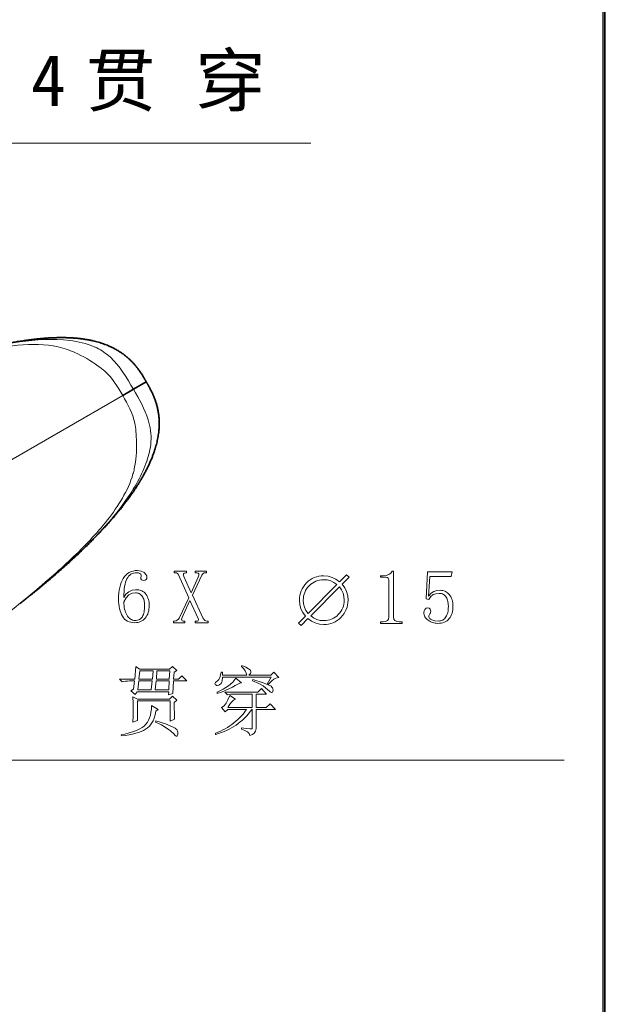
# Model space of a CAD drawing. Header units: millimetres. Extents: x 87 to 4373, y 75 to 3526.
# Tile 18 of 19: x 4031 to 4372, y 1919 to 2493. Entities that reach past the tile are written whole.
import ezdxf

# ---------------------------------------------------------------- set-up
doc = ezdxf.new("R2010")
doc.units = ezdxf.units.MM
doc.header["$MEASUREMENT"] = 0
doc.layers.get('0').update_dxf_attribs({"lineweight": 18})
doc.layers.add('图层0000', color=7, linetype='Continuous', lineweight=25)
doc.layers.add('图层1', color=7, linetype='Continuous', lineweight=35)
doc.dimstyles.new('线性样式 (GB)', dxfattribs={"dimtxt": 2, "dimasz": 2, "dimexe": 1, "dimexo": 0.5, "dimgap": 0.5, "dimtad": 1, "dimdsep": 46, "dimcen": -2.127267, "dimclrd": 7, "dimclre": 7, "dimclrt": 7, "dimadec": 0, "dimazin": 0, "dimtfac": 0.7, "dimtmove": 0, "dimatfit": 1, "dimfxl": 1, "dimfrac": 2, "dimtolj": 1, "dimtzin": 0, "dimlwd": 18, "dimlwe": 18, "dimarcsym": 0})

# ---------------------------------------------------------------- blocks, each defined once
blk = doc.blocks.new('DimBlk2598')
at = {"layer": '图层0000', "color": 7, "linetype": 'Continuous', "lineweight": 18}
for p in [(3733.64, 2375.8), (4200.51, 2421.24)]:
    blk.add_line(p, (3828.73, 2421.24), dxfattribs=at)
at = {"layer": '图层0000', "color": 7, "linetype": 'Continuous', "lineweight": -3}
blk.add_solid([(3730.18, 2383.06), (3706.58, 2362.87), (3737.11, 2368.55)], dxfattribs=at)
at = {"layer": '图层0000', "color": 5, "linetype": 'Continuous', "lineweight": 18, "insert": (4037.59, 2439.6), "char_height": 30, "attachment_point": 8, "line_spacing_factor": 1.2}
blk.add_mtext('\\T1.562500;\\W1;\\FSimSun|b0|i0;3X M14贯穿', dxfattribs=at)
blk = doc.blocks.new('DrawingBorderBlk82')
at = {"layer": '图层0000', "color": 7, "linetype": 'Continuous', "lineweight": 18}
for p, q in [((4370.63, 3075), (4370.63, 76.5)), ((4371.38, 3075.75), (4371.38, 75.75)), ((4372.13, 3076.5), (4372.13, 75))]:
    blk.add_line(p, q, dxfattribs=at)

msp = doc.modelspace()

# ---------------------------------------------------------------- linework, layer by layer
at = {"layer": '图层0000', "color": 251, "linetype": 'Continuous', "lineweight": 18}
msp.add_line((3998.224, 2220.573), (4091.002, 2274.138), dxfattribs=at)
at = {"layer": '图层0000', "color": 5, "linetype": 'Continuous', "lineweight": 18}
for p, q in [((4092.799, 2169.446), (4093.709, 2170.247)), ((4093.709, 2170.247), (4094.707, 2170.903)), ((4094.707, 2170.903), (4095.794, 2171.413)), ((4095.672, 2169.856), (4095.001, 2169.367)), ((4096.417, 2170.236), (4095.672, 2169.856)), ((4095.794, 2171.413), (4096.969, 2171.777)), ((4097.236, 2170.508), (4096.417, 2170.236)), ((4096.969, 2171.777), (4098.233, 2171.996)), ((4098.128, 2170.671), (4097.236, 2170.508)), ((4099.095, 2170.725), (4098.128, 2170.671)), ((4098.233, 2171.996), (4099.585, 2172.069)), ((4100.196, 2170.636), (4099.095, 2170.725)), ((4099.585, 2172.069), (4101.625, 2171.764)), ((4100.993, 2170.368), (4100.196, 2170.636)), ((4101.479, 2169.912), (4100.993, 2170.368)), ((4101.641, 2169.235), (4101.479, 2169.912)), ((4101.625, 2171.764), (4103.355, 2170.849)), ((4103.355, 2170.849), (4104.621, 2169.53)), ((4120.944, 2170.725), (4120.944, 2171.621)), ((4120.944, 2171.621), (4128.199, 2171.621)), ((4121.665, 2170.725), (4120.944, 2170.725)), ((4122.302, 2170.64), (4121.665, 2170.725)), ((4122.822, 2170.384), (4122.302, 2170.64)), ((4123.217, 2169.985), (4122.822, 2170.384)), ((4123.477, 2169.48), (4123.217, 2169.985)), ((4126.444, 2170.185), (4126.404, 2169.518)), ((4126.833, 2170.59), (4126.444, 2170.185)), ((4127.674, 2170.725), (4126.833, 2170.59)), ((4128.199, 2170.725), (4127.674, 2170.725)), ((4128.199, 2171.621), (4128.199, 2170.725)), ((4133.069, 2170.725), (4133.069, 2171.621)), ((4133.069, 2171.621), (4139.75, 2171.621)), ((4134.097, 2170.725), (4133.069, 2170.725)), ((4134.949, 2170.56), (4134.097, 2170.725)), ((4135.305, 2170.064), (4134.949, 2170.56)), ((4135.282, 2169.282), (4135.305, 2170.064)), ((4137.406, 2169.868), (4136.965, 2169.305)), ((4137.876, 2170.315), (4137.406, 2169.868)), ((4138.353, 2170.622), (4137.876, 2170.315)), ((4138.77, 2170.725), (4138.353, 2170.622)), ((4139.75, 2170.725), (4138.77, 2170.725)), ((4139.75, 2171.621), (4139.75, 2170.725)), ((4245.96, 2169.656), (4247.132, 2170.48)), ((4247.132, 2170.48), (4248, 2171.711)), ((4248, 2171.711), (4248.672, 2171.711)), ((4248.672, 2171.711), (4248.672, 2144.971)), ((4267.701, 2155.48), (4268.576, 2171.263)), ((4268.576, 2171.263), (4282.925, 2171.263)), ((4282.925, 2171.263), (4282.401, 2168.577)), ((4089.56, 2163.635), (4090.035, 2164.986)), ((4090.035, 2164.986), (4090.596, 2166.248)), ((4090.596, 2166.248), (4091.244, 2167.42)), ((4091.244, 2167.42), (4091.977, 2168.5)), ((4091.977, 2168.5), (4092.799, 2169.446)), ((4092.619, 2165.219), (4092.312, 2164.036)), ((4092.981, 2166.284), (4092.619, 2165.219)), ((4093.4, 2167.231), (4092.981, 2166.284)), ((4093.873, 2168.059), (4093.4, 2167.231)), ((4094.403, 2168.769), (4093.873, 2168.059)), ((4095.001, 2169.367), (4094.403, 2168.769)), ((4101.466, 2167.906), (4101.641, 2168.57)), ((4101.574, 2167.179), (4101.466, 2167.906)), ((4101.896, 2166.661), (4101.574, 2167.179)), ((4101.641, 2168.57), (4101.641, 2169.235)), ((4102.43, 2166.351), (4101.896, 2166.661)), ((4103.173, 2166.248), (4102.43, 2166.351)), ((4104.047, 2166.376), (4103.173, 2166.248)), ((4104.622, 2166.763), (4104.047, 2166.376)), ((4104.621, 2169.53), (4104.808, 2169.213)), ((4104.942, 2167.406), (4104.622, 2166.763)), ((4104.808, 2169.213), (4104.942, 2168.903)), ((4104.942, 2168.903), (4105.022, 2168.6)), ((4105.048, 2168.305), (4104.942, 2167.406)), ((4105.022, 2168.6), (4105.048, 2168.305)), ((4129.431, 2156.138), (4123.477, 2169.48)), ((4126.404, 2169.518), (4126.625, 2168.598)), ((4126.625, 2168.598), (4130.837, 2159.125)), ((4130.837, 2159.125), (4134.95, 2168.242)), ((4136.965, 2169.305), (4131.536, 2157.677)), ((4134.95, 2168.242), (4135.282, 2169.282)), ((4197.069, 2163.733), (4198.036, 2164.797)), ((4198.036, 2164.797), (4199.094, 2165.771)), ((4199.094, 2165.771), (4200.206, 2166.615)), ((4200.206, 2166.615), (4201.371, 2167.328)), ((4201.459, 2164.749), (4200.52, 2164.035)), ((4201.371, 2167.328), (4202.59, 2167.912)), ((4202.442, 2165.354), (4201.459, 2164.749)), ((4203.468, 2165.849), (4202.442, 2165.354)), ((4202.59, 2167.912), (4203.863, 2168.367)), ((4204.538, 2166.234), (4203.468, 2165.849)), ((4203.863, 2168.367), (4205.188, 2168.691)), ((4205.652, 2166.509), (4204.538, 2166.234)), ((4205.188, 2168.691), (4206.568, 2168.886)), ((4206.809, 2166.674), (4205.652, 2166.509)), ((4206.568, 2168.886), (4208.001, 2168.951)), ((4208.009, 2166.729), (4206.809, 2166.674)), ((4208.001, 2168.951), (4210.563, 2168.733)), ((4210.129, 2166.551), (4208.009, 2166.729)), ((4212.111, 2166.017), (4210.129, 2166.551)), ((4210.563, 2168.733), (4212.956, 2168.078)), ((4213.957, 2165.127), (4212.111, 2166.017)), ((4212.956, 2168.078), (4215.177, 2166.988)), ((4215.666, 2163.881), (4213.957, 2165.127)), ((4215.177, 2166.988), (4217.228, 2165.461)), ((4217.228, 2165.461), (4221.36, 2169.585)), ((4222.801, 2168.118), (4218.765, 2164.064)), ((4218.765, 2164.064), (4220.288, 2161.999)), ((4221.36, 2169.585), (4222.801, 2168.118)), ((4241.088, 2168.129), (4241.088, 2169.024)), ((4241.088, 2169.024), (4242.662, 2169.024)), ((4244.236, 2168.129), (4241.088, 2168.129)), ((4242.662, 2169.024), (4244.474, 2169.182)), ((4244.98, 2168.022), (4244.236, 2168.129)), ((4244.474, 2169.182), (4245.96, 2169.656)), ((4245.53, 2167.701), (4244.98, 2168.022)), ((4245.872, 2167.192), (4245.53, 2167.701)), ((4245.985, 2166.527), (4245.872, 2167.192)), ((4245.985, 2145.006), (4245.985, 2166.527)), ((4269.8, 2168.577), (4269.101, 2157.026)), ((4282.401, 2168.577), (4269.8, 2168.577)), ((4088.524, 2157.335), (4088.654, 2159.045)), ((4088.654, 2159.045), (4088.87, 2160.664)), ((4088.87, 2160.664), (4089.172, 2162.195)), ((4089.172, 2162.195), (4089.56, 2163.635)), ((4091.727, 2159.774), (4091.644, 2158.117)), ((4091.867, 2161.313), (4091.727, 2159.774)), ((4092.062, 2162.734), (4091.867, 2161.313)), ((4092.312, 2164.036), (4092.062, 2162.734)), ((4092.842, 2158.284), (4094.466, 2159.707)), ((4094.466, 2159.707), (4096.387, 2160.583)), ((4096.394, 2158.772), (4094.596, 2157.835)), ((4096.387, 2160.583), (4098.479, 2160.875)), ((4098.472, 2159.084), (4096.394, 2158.772)), ((4099.048, 2159.052), (4098.472, 2159.084)), ((4098.479, 2160.875), (4099.464, 2160.833)), ((4099.597, 2158.955), (4099.048, 2159.052)), ((4099.464, 2160.833), (4100.381, 2160.707)), ((4100.117, 2158.795), (4099.597, 2158.955)), ((4100.609, 2158.57), (4100.117, 2158.795)), ((4100.381, 2160.707), (4101.232, 2160.498)), ((4101.072, 2158.281), (4100.609, 2158.57)), ((4101.232, 2160.498), (4102.015, 2160.205)), ((4102.015, 2160.205), (4102.731, 2159.828)), ((4102.731, 2159.828), (4103.38, 2159.368)), ((4103.38, 2159.368), (4103.962, 2158.824)), ((4103.962, 2158.824), (4104.476, 2158.196)), ((4194.17, 2157.608), (4194.492, 2158.94)), ((4194.492, 2158.94), (4194.944, 2160.219)), ((4194.944, 2160.219), (4195.523, 2161.444)), ((4195.523, 2161.444), (4196.232, 2162.615)), ((4196.232, 2162.615), (4197.069, 2163.733)), ((4197.008, 2159.345), (4196.625, 2158.27)), ((4197.498, 2160.377), (4197.008, 2159.345)), ((4198.098, 2161.365), (4197.498, 2160.377)), ((4198.808, 2162.309), (4198.098, 2161.365)), ((4199.626, 2163.21), (4198.808, 2162.309)), ((4198.93, 2147.076), (4215.666, 2163.881)), ((4200.52, 2164.035), (4199.626, 2163.21)), ((4217.202, 2162.493), (4200.483, 2145.687)), ((4218.436, 2160.771), (4217.202, 2162.493)), ((4219.318, 2158.912), (4218.436, 2160.771)), ((4219.847, 2156.916), (4219.318, 2158.912)), ((4220.288, 2161.999), (4221.376, 2159.765)), ((4221.376, 2159.765), (4222.028, 2157.36)), ((4269.101, 2157.026), (4270.691, 2158.851)), ((4270.691, 2158.851), (4272.317, 2159.918)), ((4273.455, 2158.547), (4271.897, 2158.007)), ((4272.317, 2159.918), (4274.019, 2160.37)), ((4275.348, 2158.726), (4273.455, 2158.547)), ((4274.019, 2160.37), (4275.887, 2160.517)), ((4276.024, 2158.691), (4275.348, 2158.726)), ((4275.887, 2160.517), (4276.727, 2160.476)), ((4276.652, 2158.587), (4276.024, 2158.691)), ((4277.231, 2158.414), (4276.652, 2158.587)), ((4276.727, 2160.476), (4277.522, 2160.355)), ((4277.763, 2158.171), (4277.231, 2158.414)), ((4277.522, 2160.355), (4278.273, 2160.152)), ((4278.273, 2160.152), (4278.98, 2159.867)), ((4278.98, 2159.867), (4279.643, 2159.502)), ((4279.643, 2159.502), (4280.261, 2159.056)), ((4280.261, 2159.056), (4280.836, 2158.528)), ((4280.836, 2158.528), (4281.365, 2157.922)), ((4088.481, 2155.536), (4088.524, 2157.335)), ((4088.517, 2153.996), (4088.481, 2155.536)), ((4088.623, 2152.536), (4088.517, 2153.996)), ((4091.616, 2156.341), (4092.842, 2158.284)), ((4091.644, 2158.117), (4091.616, 2156.341)), ((4093.013, 2156.18), (4091.616, 2153.766)), ((4091.616, 2153.766), (4091.642, 2152.637)), ((4091.642, 2152.637), (4091.722, 2151.558)), ((4094.596, 2157.835), (4093.013, 2156.18)), ((4101.508, 2157.928), (4101.072, 2158.281)), ((4101.915, 2157.511), (4101.508, 2157.928)), ((4102.289, 2157.035), (4101.915, 2157.511)), ((4102.621, 2156.521), (4102.289, 2157.035)), ((4102.909, 2155.969), (4102.621, 2156.521)), ((4103.152, 2155.381), (4102.909, 2155.969)), ((4103.351, 2154.756), (4103.152, 2155.381)), ((4103.506, 2154.093), (4103.351, 2154.756)), ((4103.617, 2153.394), (4103.506, 2154.093)), ((4103.683, 2152.658), (4103.617, 2153.394)), ((4103.705, 2151.884), (4103.683, 2152.658)), ((4104.476, 2158.196), (4104.925, 2157.499)), ((4104.925, 2157.499), (4105.314, 2156.773)), ((4105.314, 2156.773), (4105.643, 2156.02)), ((4105.643, 2156.02), (4105.913, 2155.241)), ((4105.913, 2155.241), (4106.122, 2154.435)), ((4106.122, 2154.435), (4106.272, 2153.602)), ((4106.272, 2153.602), (4106.362, 2152.743)), ((4106.362, 2152.743), (4106.392, 2151.856)), ((4123.826, 2144.293), (4129.431, 2156.138)), ((4130.13, 2154.564), (4126.1, 2146.063)), ((4134.867, 2144.111), (4130.13, 2154.564)), ((4131.536, 2157.677), (4137.665, 2144.468)), ((4193.913, 2154.784), (4193.977, 2156.223)), ((4194.132, 2152.216), (4193.913, 2154.784)), ((4193.977, 2156.223), (4194.17, 2157.608)), ((4196.189, 2155.99), (4196.135, 2154.784)), ((4196.135, 2154.784), (4196.31, 2152.652)), ((4196.353, 2157.152), (4196.189, 2155.99)), ((4196.31, 2152.652), (4196.834, 2150.657)), ((4196.625, 2158.27), (4196.353, 2157.152)), ((4219.805, 2152.417), (4219.969, 2153.579)), ((4220.023, 2154.784), (4219.847, 2156.916)), ((4219.969, 2153.579), (4220.023, 2154.784)), ((4222.181, 2153.345), (4221.987, 2151.959)), ((4222.028, 2157.36), (4222.246, 2154.784)), ((4222.246, 2154.784), (4222.181, 2153.345)), ((4269.304, 2155.165), (4267.701, 2155.48)), ((4270.543, 2156.921), (4269.304, 2155.165)), ((4271.897, 2158.007), (4270.543, 2156.921)), ((4278.247, 2157.859), (4277.763, 2158.171)), ((4278.683, 2157.477), (4278.247, 2157.859)), ((4279.07, 2157.027), (4278.683, 2157.477)), ((4279.411, 2156.509), (4279.07, 2157.027)), ((4279.71, 2155.95), (4279.411, 2156.509)), ((4279.969, 2155.357), (4279.71, 2155.95)), ((4280.188, 2154.731), (4279.969, 2155.357)), ((4280.368, 2154.071), (4280.188, 2154.731)), ((4280.687, 2151.093), (4280.368, 2154.071)), ((4281.365, 2157.922), (4281.835, 2157.262)), ((4281.835, 2157.262), (4282.243, 2156.558)), ((4282.243, 2156.558), (4282.589, 2155.81)), ((4282.589, 2155.81), (4282.871, 2155.018)), ((4282.871, 2155.018), (4283.091, 2154.182)), ((4283.091, 2154.182), (4283.248, 2153.301)), ((4283.248, 2153.301), (4283.342, 2152.376)), ((4088.801, 2151.157), (4088.623, 2152.536)), ((4089.049, 2149.857), (4088.801, 2151.157)), ((4089.368, 2148.638), (4089.049, 2149.857)), ((4089.758, 2147.499), (4089.368, 2148.638)), ((4090.22, 2146.44), (4089.758, 2147.499)), ((4091.722, 2151.558), (4091.855, 2150.529)), ((4091.855, 2150.529), (4092.041, 2149.55)), ((4092.041, 2149.55), (4092.28, 2148.622)), ((4092.28, 2148.622), (4092.573, 2147.743)), ((4092.573, 2147.743), (4092.919, 2146.915)), ((4092.919, 2146.915), (4093.318, 2146.137)), ((4102.993, 2146.409), (4103.21, 2147.142)), ((4103.21, 2147.142), (4103.389, 2147.946)), ((4103.389, 2147.946), (4103.527, 2148.823)), ((4103.527, 2148.823), (4103.626, 2149.771)), ((4103.626, 2149.771), (4103.686, 2150.792)), ((4103.686, 2150.792), (4103.705, 2151.884)), ((4105.81, 2147.581), (4105.483, 2146.677)), ((4106.065, 2148.551), (4105.81, 2147.581)), ((4106.246, 2149.587), (4106.065, 2148.551)), ((4106.355, 2150.689), (4106.246, 2149.587)), ((4106.392, 2151.856), (4106.355, 2150.689)), ((4194.792, 2149.808), (4194.132, 2152.216)), ((4195.89, 2147.559), (4194.792, 2149.808)), ((4197.428, 2145.47), (4195.89, 2147.559)), ((4196.834, 2150.657), (4197.707, 2148.798)), ((4197.707, 2148.798), (4198.93, 2147.076)), ((4216.533, 2146.358), (4217.351, 2147.26)), ((4217.351, 2147.26), (4218.06, 2148.204)), ((4218.06, 2148.204), (4218.66, 2149.192)), ((4218.66, 2149.192), (4219.151, 2150.223)), ((4219.918, 2146.952), (4219.078, 2145.834)), ((4219.151, 2150.223), (4219.533, 2151.298)), ((4219.533, 2151.298), (4219.805, 2152.417)), ((4220.63, 2148.124), (4219.918, 2146.952)), ((4221.211, 2149.349), (4220.63, 2148.124)), ((4221.664, 2150.627), (4221.211, 2149.349)), ((4221.987, 2151.959), (4221.664, 2150.627)), ((4266.358, 2147.588), (4266.512, 2148.573)), ((4266.398, 2146.923), (4266.358, 2147.588)), ((4266.516, 2146.286), (4266.398, 2146.923)), ((4266.512, 2148.573), (4266.971, 2149.429)), ((4266.971, 2149.429), (4267.695, 2150.021)), ((4267.695, 2150.021), (4268.639, 2150.218)), ((4268.639, 2150.218), (4269.448, 2150.063)), ((4269.448, 2150.063), (4269.992, 2149.596)), ((4270.093, 2147.049), (4269.863, 2146.755)), ((4269.992, 2149.596), (4270.29, 2148.93)), ((4270.257, 2147.408), (4270.093, 2147.049)), ((4270.356, 2147.829), (4270.257, 2147.408)), ((4270.29, 2148.93), (4270.388, 2148.315)), ((4270.388, 2148.315), (4270.356, 2147.829)), ((4279.877, 2146.216), (4280.124, 2146.911)), ((4280.124, 2146.911), (4280.327, 2147.653)), ((4280.327, 2147.653), (4280.484, 2148.442)), ((4280.484, 2148.442), (4280.597, 2149.279)), ((4280.597, 2149.279), (4280.664, 2150.162)), ((4280.664, 2150.162), (4280.687, 2151.093)), ((4282.827, 2147.247), (4282.52, 2146.353)), ((4283.066, 2148.199), (4282.827, 2147.247)), ((4283.237, 2149.21), (4283.066, 2148.199)), ((4283.339, 2150.28), (4283.237, 2149.21)), ((4283.373, 2151.408), (4283.339, 2150.28)), ((4283.342, 2152.376), (4283.373, 2151.408)), ((4090.751, 2145.461), (4090.22, 2146.44)), ((4091.356, 2144.566), (4090.751, 2145.461)), ((4092.046, 2143.785), (4091.356, 2144.566)), ((4092.825, 2143.124), (4092.046, 2143.785)), ((4093.692, 2142.583), (4092.825, 2143.124)), ((4093.318, 2146.137), (4093.77, 2145.409)), ((4094.648, 2142.162), (4093.692, 2142.583)), ((4093.77, 2145.409), (4094.268, 2144.76)), ((4094.268, 2144.76), (4094.807, 2144.212)), ((4095.692, 2141.861), (4094.648, 2142.162)), ((4094.807, 2144.212), (4095.386, 2143.762)), ((4095.386, 2143.762), (4096.006, 2143.413)), ((4096.824, 2141.681), (4095.692, 2141.861)), ((4096.006, 2143.413), (4096.666, 2143.164)), ((4096.666, 2143.164), (4097.367, 2143.014)), ((4098.045, 2141.621), (4096.824, 2141.681)), ((4097.367, 2143.014), (4098.108, 2142.964)), ((4098.928, 2141.664), (4098.045, 2141.621)), ((4098.108, 2142.964), (4098.865, 2142.998)), ((4098.865, 2142.998), (4099.559, 2143.101)), ((4099.773, 2141.792), (4098.928, 2141.664)), ((4099.559, 2143.101), (4100.192, 2143.273)), ((4100.582, 2142.007), (4099.773, 2141.792)), ((4100.192, 2143.273), (4100.763, 2143.513)), ((4101.354, 2142.307), (4100.582, 2142.007)), ((4100.763, 2143.513), (4101.271, 2143.821)), ((4101.271, 2143.821), (4101.718, 2144.198)), ((4102.089, 2142.693), (4101.354, 2142.307)), ((4101.718, 2144.198), (4102.102, 2144.644)), ((4102.787, 2143.165), (4102.089, 2142.693)), ((4102.102, 2144.644), (4102.439, 2145.16)), ((4102.439, 2145.16), (4102.735, 2145.749)), ((4102.735, 2145.749), (4102.993, 2146.409)), ((4103.448, 2143.722), (4102.787, 2143.165)), ((4104.064, 2144.361), (4103.448, 2143.722)), ((4104.61, 2145.067), (4104.064, 2144.361)), ((4105.083, 2145.839), (4104.61, 2145.067)), ((4105.483, 2146.677), (4105.083, 2145.839)), ((4120.496, 2141.621), (4120.496, 2142.516)), ((4120.496, 2142.516), (4121.196, 2142.516)), ((4127.15, 2141.621), (4120.496, 2141.621)), ((4121.196, 2142.516), (4122.018, 2142.647)), ((4122.018, 2142.647), (4122.763, 2143.04)), ((4122.763, 2143.04), (4123.383, 2143.618)), ((4123.383, 2143.618), (4123.826, 2144.293)), ((4125.575, 2144.643), (4125.226, 2143.755)), ((4125.226, 2143.755), (4125.335, 2143.159)), ((4125.335, 2143.159), (4125.662, 2142.783)), ((4126.1, 2146.063), (4125.575, 2144.643)), ((4125.662, 2142.783), (4126.165, 2142.583)), ((4126.165, 2142.583), (4126.8, 2142.516)), ((4126.8, 2142.516), (4127.15, 2142.516)), ((4127.15, 2142.516), (4127.15, 2141.621)), ((4133.118, 2141.621), (4133.118, 2142.516)), ((4133.118, 2142.516), (4133.817, 2142.516)), ((4140.645, 2141.621), (4133.118, 2141.621)), ((4133.817, 2142.516), (4134.428, 2142.572)), ((4134.428, 2142.572), (4134.811, 2142.737)), ((4134.811, 2142.737), (4134.987, 2143.013)), ((4135.042, 2143.405), (4134.867, 2144.111)), ((4134.987, 2143.013), (4135.042, 2143.405)), ((4137.665, 2144.468), (4138.174, 2143.62)), ((4138.174, 2143.62), (4138.746, 2143.009)), ((4138.746, 2143.009), (4139.389, 2142.64)), ((4139.389, 2142.64), (4140.121, 2142.516)), ((4140.121, 2142.516), (4140.645, 2142.516)), ((4140.645, 2142.516), (4140.645, 2141.621)), ((4193.357, 2141.451), (4197.428, 2145.47)), ((4194.833, 2140.01), (4193.357, 2141.451)), ((4198.886, 2144.064), (4194.833, 2140.01)), ((4200.948, 2142.556), (4198.886, 2144.064)), ((4200.483, 2145.687), (4202.196, 2144.441)), ((4203.175, 2141.479), (4200.948, 2142.556)), ((4202.196, 2144.441), (4204.045, 2143.552)), ((4205.566, 2140.833), (4203.175, 2141.479)), ((4204.045, 2143.552), (4206.029, 2143.018)), ((4206.029, 2143.018), (4208.149, 2142.84)), ((4208.149, 2142.84), (4209.349, 2142.895)), ((4209.349, 2142.895), (4210.507, 2143.06)), ((4210.507, 2143.06), (4211.62, 2143.335)), ((4212.267, 2141.201), (4210.939, 2140.877)), ((4211.62, 2143.335), (4212.69, 2143.719)), ((4213.542, 2141.656), (4212.267, 2141.201)), ((4212.69, 2143.719), (4213.716, 2144.214)), ((4214.764, 2142.239), (4213.542, 2141.656)), ((4213.716, 2144.214), (4214.699, 2144.819)), ((4214.699, 2144.819), (4215.638, 2145.534)), ((4215.932, 2142.953), (4214.764, 2142.239)), ((4215.638, 2145.534), (4216.533, 2146.358)), ((4217.047, 2143.797), (4215.932, 2142.953)), ((4218.108, 2144.77), (4217.047, 2143.797)), ((4219.078, 2145.834), (4218.108, 2144.77)), ((4241.088, 2141.263), (4241.088, 2142.159)), ((4241.088, 2142.159), (4242.662, 2142.159)), ((4253.744, 2141.263), (4241.088, 2141.263)), ((4242.662, 2142.159), (4244.125, 2142.329)), ((4244.125, 2142.329), (4245.163, 2142.839)), ((4245.163, 2142.839), (4245.78, 2143.718)), ((4245.78, 2143.718), (4245.985, 2145.006)), ((4248.672, 2144.971), (4248.896, 2143.721)), ((4248.896, 2143.721), (4249.566, 2142.846)), ((4249.566, 2142.846), (4250.618, 2142.331)), ((4250.618, 2142.331), (4251.995, 2142.159)), ((4251.995, 2142.159), (4253.744, 2142.159)), ((4253.744, 2142.159), (4253.744, 2141.263)), ((4266.714, 2145.677), (4266.516, 2146.286)), ((4266.991, 2145.097), (4266.714, 2145.677)), ((4267.346, 2144.544), (4266.991, 2145.097)), ((4267.78, 2144.019), (4267.346, 2144.544)), ((4268.294, 2143.523), (4267.78, 2144.019)), ((4268.885, 2143.055), (4268.294, 2143.523)), ((4269.512, 2142.635), (4268.885, 2143.055)), ((4269.371, 2145.723), (4269.339, 2145.377)), ((4269.339, 2145.377), (4269.367, 2145.023)), ((4269.367, 2145.023), (4269.451, 2144.694)), ((4269.47, 2146.068), (4269.371, 2145.723)), ((4269.451, 2144.694), (4269.592, 2144.392)), ((4269.634, 2146.412), (4269.47, 2146.068)), ((4270.158, 2142.271), (4269.512, 2142.635)), ((4269.592, 2144.392), (4269.789, 2144.114)), ((4269.863, 2146.755), (4269.634, 2146.412)), ((4269.789, 2144.114), (4270.042, 2143.863)), ((4270.042, 2143.863), (4270.352, 2143.637)), ((4270.823, 2141.963), (4270.158, 2142.271)), ((4270.352, 2143.637), (4270.718, 2143.437)), ((4270.718, 2143.437), (4271.135, 2143.262)), ((4271.506, 2141.711), (4270.823, 2141.963)), ((4271.135, 2143.262), (4272.887, 2142.77)), ((4272.208, 2141.515), (4271.506, 2141.711)), ((4272.929, 2141.375), (4272.208, 2141.515)), ((4272.887, 2142.77), (4274.726, 2142.606)), ((4273.667, 2141.291), (4272.929, 2141.375)), ((4274.425, 2141.263), (4273.667, 2141.291)), ((4275.532, 2141.306), (4274.425, 2141.263)), ((4274.726, 2142.606), (4275.474, 2142.643)), ((4275.474, 2142.643), (4276.17, 2142.754)), ((4276.565, 2141.436), (4275.532, 2141.306)), ((4276.17, 2142.754), (4276.813, 2142.939)), ((4277.522, 2141.651), (4276.565, 2141.436)), ((4276.813, 2142.939), (4277.404, 2143.198)), ((4277.404, 2143.198), (4277.943, 2143.53)), ((4278.405, 2141.953), (4277.522, 2141.651)), ((4277.943, 2143.53), (4278.43, 2143.937)), ((4279.213, 2142.341), (4278.405, 2141.953)), ((4278.43, 2143.937), (4278.864, 2144.417)), ((4278.864, 2144.417), (4279.247, 2144.968)), ((4279.946, 2142.815), (4279.213, 2142.341)), ((4279.247, 2144.968), (4279.585, 2145.568)), ((4279.585, 2145.568), (4279.877, 2146.216)), ((4280.604, 2143.376), (4279.946, 2142.815)), ((4281.188, 2144.023), (4280.604, 2143.376)), ((4281.7, 2144.741), (4281.188, 2144.023)), ((4282.144, 2145.518), (4281.7, 2144.741)), ((4282.52, 2146.353), (4282.144, 2145.518)), ((4208.123, 2140.618), (4205.566, 2140.833)), ((4209.558, 2140.682), (4208.123, 2140.618)), ((4210.939, 2140.877), (4209.558, 2140.682)), ((4097.961, 2108.73), (4098.661, 2116.125)), ((4098.661, 2116.125), (4100.76, 2114.551)), ((4100.935, 2113.502), (4100.41, 2108.73)), ((4100.76, 2114.551), (4118.25, 2114.551)), ((4108.63, 2113.502), (4100.935, 2113.502)), ((4108.281, 2108.73), (4108.63, 2113.502)), ((4110.905, 2113.502), (4110.554, 2108.73)), ((4118.425, 2113.502), (4110.905, 2113.502)), ((4118.075, 2108.73), (4118.425, 2113.502)), ((4118.25, 2114.551), (4119.999, 2116.188)), ((4119.999, 2116.188), (4122.448, 2113.761)), ((4120.874, 2112.718), (4120.524, 2108.73)), ((4122.448, 2113.761), (4120.874, 2112.718)), ((4148.003, 2111.024), (4148.341, 2112.718)), ((4148.341, 2112.718), (4149.041, 2112.718)), ((4149.041, 2112.718), (4149.041, 2110.969)), ((4160.235, 2116.104), (4160.41, 2116.636)), ((4161.451, 2114.733), (4160.235, 2116.104)), ((4160.41, 2116.636), (4162.69, 2115.722)), ((4162.266, 2113.489), (4161.451, 2114.733)), ((4162.778, 2112.294), (4162.266, 2113.489)), ((4162.69, 2115.722), (4164.328, 2114.821)), ((4164.328, 2114.821), (4165.323, 2113.936)), ((4165.323, 2113.936), (4165.657, 2113.096)), ((4165.581, 2112.63), (4165.351, 2112.12)), ((4165.657, 2113.096), (4165.581, 2112.63)), ((4177.201, 2110.969), (4178.95, 2112.718)), ((4178.95, 2112.718), (4181.923, 2109.745)), ((4090.615, 2107.156), (4089.041, 2108.73)), ((4089.041, 2108.73), (4097.961, 2108.73)), ((4091.599, 2107.386), (4090.615, 2107.156)), ((4092.626, 2107.55), (4091.599, 2107.386)), ((4093.698, 2107.648), (4092.626, 2107.55)), ((4094.813, 2107.681), (4093.698, 2107.648)), ((4097.786, 2107.681), (4094.813, 2107.681)), ((4097.262, 2102.847), (4097.786, 2107.681)), ((4100.235, 2107.681), (4099.71, 2102.462)), ((4108.106, 2107.681), (4100.235, 2107.681)), ((4100.41, 2108.73), (4108.281, 2108.73)), ((4107.581, 2102.462), (4108.106, 2107.681)), ((4110.379, 2107.681), (4109.855, 2102.462)), ((4118.075, 2107.681), (4110.379, 2107.681)), ((4110.554, 2108.73), (4118.075, 2108.73)), ((4117.726, 2102.462), (4118.075, 2107.681)), ((4120.524, 2107.681), (4120.174, 2100.363)), ((4120.524, 2108.73), (4123.498, 2108.73)), ((4128.22, 2107.681), (4120.524, 2107.681)), ((4123.498, 2108.73), (4125.422, 2110.654)), ((4125.422, 2110.654), (4128.22, 2107.681)), ((4144.756, 2106.367), (4145.018, 2106.728)), ((4145.018, 2106.728), (4145.455, 2107.154)), ((4145.455, 2107.154), (4146.068, 2107.646)), ((4146.068, 2107.646), (4146.866, 2108.488)), ((4146.866, 2108.488), (4147.511, 2109.614)), ((4147.511, 2109.614), (4148.003, 2111.024)), ((4148.521, 2106.679), (4148.334, 2106.317)), ((4148.68, 2107.092), (4148.521, 2106.679)), ((4148.81, 2107.556), (4148.68, 2107.092)), ((4149.041, 2109.92), (4148.81, 2107.556)), ((4149.041, 2110.969), (4163.209, 2110.969)), ((4177.376, 2109.92), (4149.041, 2109.92)), ((4152.653, 2104.839), (4155.155, 2106.979)), ((4155.155, 2106.979), (4156.912, 2109.22)), ((4156.912, 2109.22), (4160.06, 2106.68)), ((4160.06, 2106.68), (4159.142, 2106.333)), ((4163.209, 2110.969), (4162.778, 2112.294)), ((4164.968, 2111.567), (4164.433, 2110.969)), ((4164.433, 2110.969), (4177.201, 2110.969)), ((4165.351, 2112.12), (4164.968, 2111.567)), ((4166.532, 2107.849), (4166.706, 2108.521)), ((4170.207, 2106.167), (4166.532, 2107.849)), ((4166.706, 2108.521), (4172.812, 2106.609)), ((4175.102, 2105.897), (4177.376, 2109.92)), ((4177.552, 2107.515), (4175.627, 2105.547)), ((4178.973, 2108.773), (4177.552, 2107.515)), ((4180.113, 2109.402), (4178.973, 2108.773)), ((4181.923, 2109.745), (4180.113, 2109.402)), ((4095.688, 2101.951), (4097.262, 2102.847)), ((4098.136, 2099.838), (4095.688, 2101.951)), ((4099.361, 2101.412), (4098.136, 2099.838)), ((4117.726, 2101.412), (4099.361, 2101.412)), ((4099.71, 2102.462), (4107.581, 2102.462)), ((4109.855, 2102.462), (4117.726, 2102.462)), ((4117.551, 2099.663), (4117.726, 2101.412)), ((4144.668, 2106.072), (4144.756, 2106.367)), ((4144.784, 2105.707), (4144.668, 2106.072)), ((4145.13, 2105.354), (4144.784, 2105.707)), ((4145.585, 2105.105), (4145.13, 2105.354)), ((4146.068, 2105.022), (4145.585, 2105.105)), ((4145.893, 2101.097), (4149.545, 2102.868)), ((4146.068, 2100.419), (4145.893, 2101.097)), ((4147.011, 2105.249), (4146.068, 2105.022)), ((4148.451, 2101.223), (4146.068, 2100.419)), ((4148.117, 2106.006), (4147.011, 2105.249)), ((4148.334, 2106.317), (4148.117, 2106.006)), ((4150.703, 2102.112), (4148.451, 2101.223)), ((4149.545, 2102.868), (4152.653, 2104.839)), ((4152.014, 2099.544), (4150.44, 2101.119)), ((4150.44, 2101.119), (4169.68, 2101.119)), ((4152.823, 2103.084), (4150.703, 2102.112)), ((4154.813, 2104.141), (4152.823, 2103.084)), ((4156.518, 2105.063), (4154.813, 2104.141)), ((4157.961, 2105.794), (4156.518, 2105.063)), ((4159.142, 2106.333), (4157.961, 2105.794)), ((4169.68, 2101.119), (4171.779, 2103.217)), ((4172.72, 2104.797), (4170.207, 2106.167)), ((4171.779, 2103.217), (4174.752, 2100.069)), ((4174.397, 2103.563), (4172.72, 2104.797)), ((4172.812, 2106.609), (4176.744, 2104.968)), ((4176.501, 2101.783), (4174.397, 2103.563)), ((4175.627, 2105.547), (4175.102, 2105.897)), ((4176.917, 2101.416), (4176.501, 2101.783)), ((4176.744, 2104.968), (4177.387, 2104.591)), ((4177.289, 2101.153), (4176.917, 2101.416)), ((4177.616, 2100.996), (4177.289, 2101.153)), ((4177.387, 2104.591), (4177.891, 2104.152)), ((4177.901, 2100.943), (4177.616, 2100.996)), ((4177.891, 2104.152), (4178.255, 2103.635)), ((4178.286, 2101.116), (4177.901, 2100.943)), ((4178.255, 2103.635), (4178.478, 2103.041)), ((4178.503, 2101.632), (4178.286, 2101.116)), ((4178.478, 2103.041), (4178.562, 2102.369)), ((4178.562, 2102.369), (4178.503, 2101.632)), ((4097.043, 2094.793), (4096.912, 2098.488)), ((4096.912, 2098.488), (4099.536, 2097.089)), ((4099.536, 2097.089), (4118.25, 2097.089)), ((4118.6, 2096.039), (4099.536, 2096.039)), ((4099.536, 2096.039), (4099.536, 2084.67)), ((4120.174, 2100.363), (4117.551, 2099.663)), ((4118.25, 2097.089), (4119.999, 2098.838)), ((4118.6, 2084.32), (4118.6, 2096.039)), ((4119.999, 2098.838), (4122.448, 2096.389)), ((4122.448, 2096.389), (4120.874, 2095.165)), ((4120.874, 2095.165), (4121.049, 2085.37)), ((4151.125, 2094.695), (4152.233, 2096.674)), ((4152.998, 2099.774), (4152.014, 2099.544)), ((4152.233, 2096.674), (4153.414, 2099.16)), ((4154.026, 2099.938), (4152.998, 2099.774)), ((4154.507, 2095.574), (4153.381, 2094.109)), ((4153.414, 2099.16), (4156.562, 2097.061)), ((4155.097, 2100.036), (4154.026, 2099.938)), ((4155.567, 2096.558), (4154.507, 2095.574)), ((4156.212, 2100.069), (4155.097, 2100.036)), ((4156.562, 2097.061), (4155.567, 2096.558)), ((4166.357, 2100.069), (4156.212, 2100.069)), ((4166.357, 2092.163), (4166.357, 2100.069)), ((4174.752, 2100.069), (4168.63, 2100.069)), ((4168.63, 2100.069), (4168.63, 2092.163)), ((4097.087, 2091.054), (4097.043, 2094.793)), ((4097.043, 2087.316), (4097.087, 2091.054)), ((4107.389, 2089.411), (4107.624, 2091.318)), ((4107.624, 2091.318), (4107.756, 2093.416)), ((4107.756, 2093.416), (4111.604, 2091.1)), ((4110.205, 2090.036), (4109.755, 2087.912)), ((4111.604, 2091.1), (4110.205, 2090.036)), ((4148.516, 2092.163), (4149.987, 2093.207)), ((4150.615, 2089.715), (4148.516, 2092.163)), ((4149.987, 2093.207), (4151.125, 2094.695)), ((4152.189, 2091.114), (4150.615, 2089.715)), ((4153.381, 2094.109), (4152.189, 2092.163)), ((4152.189, 2092.163), (4166.357, 2092.163)), ((4163.033, 2091.114), (4152.189, 2091.114)), ((4161.656, 2089.076), (4162.381, 2090.089)), ((4162.381, 2090.089), (4163.033, 2091.114)), ((4165.264, 2089.849), (4164.147, 2088.493)), ((4166.357, 2091.282), (4165.264, 2089.849)), ((4166.357, 2080.612), (4166.357, 2091.282)), ((4168.63, 2092.163), (4174.577, 2092.163)), ((4179.999, 2091.114), (4168.63, 2091.114)), ((4168.63, 2091.114), (4168.63, 2080.039)), ((4174.577, 2092.163), (4176.851, 2094.437)), ((4176.851, 2094.437), (4179.999, 2091.114)), ((4096.912, 2083.621), (4097.043, 2087.316)), ((4099.536, 2084.67), (4096.912, 2083.621)), ((4105.338, 2083.575), (4106.05, 2084.814)), ((4106.05, 2084.814), (4106.608, 2086.167)), ((4106.608, 2086.167), (4107.05, 2087.693)), ((4107.05, 2087.693), (4107.389, 2089.411)), ((4108.625, 2084.508), (4107.946, 2083.229)), ((4109.228, 2086.069), (4108.625, 2084.508)), ((4109.755, 2087.912), (4109.228, 2086.069)), ((4110.03, 2083.663), (4110.205, 2084.362)), ((4110.205, 2084.362), (4115.967, 2082.619)), ((4121.049, 2085.37), (4118.6, 2084.32)), ((4155.764, 2083.224), (4156.925, 2084.168)), ((4156.925, 2084.168), (4158.018, 2085.128)), ((4158.018, 2085.128), (4159.038, 2086.099)), ((4159.452, 2083.832), (4158.22, 2082.858)), ((4159.038, 2086.099), (4159.985, 2087.08)), ((4160.66, 2084.882), (4159.452, 2083.832)), ((4159.985, 2087.08), (4160.857, 2088.073)), ((4161.845, 2086.009), (4160.66, 2084.882)), ((4160.857, 2088.073), (4161.656, 2089.076)), ((4163.008, 2087.213), (4161.845, 2086.009)), ((4164.147, 2088.493), (4163.008, 2087.213)), ((4096.021, 2077.747), (4097.764, 2078.335)), ((4097.764, 2078.335), (4099.389, 2078.981)), ((4099.389, 2078.981), (4100.894, 2079.691)), ((4101.62, 2078.229), (4100.137, 2077.677)), ((4100.894, 2079.691), (4102.244, 2080.502)), ((4102.962, 2078.846), (4101.62, 2078.229)), ((4102.244, 2080.502), (4103.435, 2081.419)), ((4104.19, 2079.55), (4102.962, 2078.846)), ((4103.435, 2081.419), (4104.466, 2082.444)), ((4105.302, 2080.339), (4104.19, 2079.55)), ((4104.466, 2082.444), (4105.338, 2083.575)), ((4106.298, 2081.215), (4105.302, 2080.339)), ((4107.179, 2082.176), (4106.298, 2081.215)), ((4107.946, 2083.229), (4107.179, 2082.176)), ((4113.447, 2082.049), (4110.03, 2083.663)), ((4116.343, 2080.407), (4113.447, 2082.049)), ((4115.967, 2082.619), (4120.024, 2080.95)), ((4118.777, 2078.662), (4116.343, 2080.407)), ((4120.874, 2076.666), (4118.777, 2078.662)), ((4120.024, 2080.95), (4120.771, 2080.545)), ((4120.771, 2080.545), (4121.412, 2080.145)), ((4121.412, 2080.145), (4121.946, 2079.749)), ((4121.946, 2079.749), (4122.379, 2079.332)), ((4122.379, 2079.332), (4122.715, 2078.867)), ((4122.715, 2078.867), (4122.956, 2078.356)), ((4122.956, 2078.356), (4123.1, 2077.797)), ((4146.365, 2077.73), (4147.842, 2078.394)), ((4147.842, 2078.394), (4149.274, 2079.098)), ((4149.998, 2078.189), (4148.448, 2077.557)), ((4149.274, 2079.098), (4150.662, 2079.843)), ((4151.495, 2078.862), (4149.998, 2078.189)), ((4150.662, 2079.843), (4152.005, 2080.627)), ((4152.941, 2079.575), (4151.495, 2078.862)), ((4152.005, 2080.627), (4153.303, 2081.452)), ((4154.334, 2080.33), (4152.941, 2079.575)), ((4153.303, 2081.452), (4154.556, 2082.318)), ((4155.676, 2081.125), (4154.334, 2080.33)), ((4154.556, 2082.318), (4155.764, 2083.224)), ((4156.966, 2081.961), (4155.676, 2081.125)), ((4158.22, 2082.858), (4156.966, 2081.961)), ((4160.06, 2079.563), (4160.06, 2080.263)), ((4160.06, 2080.263), (4162.942, 2079.883)), ((4162.137, 2078.874), (4160.06, 2079.563)), ((4163.646, 2078.033), (4162.137, 2078.874)), ((4162.942, 2079.883), (4164.931, 2079.694)), ((4164.586, 2077.038), (4163.646, 2078.033)), ((4164.931, 2079.694), (4166.026, 2079.699)), ((4166.026, 2079.699), (4166.171, 2079.789)), ((4166.171, 2079.789), (4166.274, 2079.971)), ((4166.274, 2079.971), (4166.336, 2080.245)), ((4166.336, 2080.245), (4166.357, 2080.612)), ((4168.336, 2078.483), (4167.625, 2077.273)), ((4168.63, 2080.039), (4168.336, 2078.483)), ((4090.09, 2076.331), (4092.184, 2076.745)), ((4090.265, 2075.617), (4090.09, 2076.331)), ((4092.567, 2075.936), (4090.265, 2075.617)), ((4092.184, 2076.745), (4094.161, 2077.217)), ((4094.705, 2076.301), (4092.567, 2075.936)), ((4094.161, 2077.217), (4096.021, 2077.747)), ((4096.679, 2076.713), (4094.705, 2076.301)), ((4098.49, 2077.172), (4096.679, 2076.713)), ((4100.137, 2077.677), (4098.49, 2077.172)), ((4121.366, 2076.131), (4120.874, 2076.666)), ((4121.792, 2075.748), (4121.366, 2076.131)), ((4122.153, 2075.519), (4121.792, 2075.748)), ((4122.448, 2075.442), (4122.153, 2075.519)), ((4122.662, 2075.613), (4122.448, 2075.442)), ((4122.91, 2076.117), (4122.662, 2075.613)), ((4123.088, 2076.685), (4122.91, 2076.117)), ((4123.148, 2077.191), (4123.088, 2076.685)), ((4123.1, 2077.797), (4123.148, 2077.191)), ((4144.843, 2077.107), (4146.365, 2077.73)), ((4145.193, 2076.415), (4144.843, 2077.107)), ((4146.846, 2076.965), (4145.193, 2076.415)), ((4148.448, 2077.557), (4146.846, 2076.965)), ((4164.957, 2075.89), (4164.586, 2077.038)), ((4166.499, 2076.409), (4164.957, 2075.89)), ((4167.625, 2077.273), (4166.499, 2076.409))]:
    msp.add_line(p, q, dxfattribs=at)
at = {"layer": '图层0000', "color": 7, "linetype": 'Continuous', "lineweight": 18}
msp.add_line((4348.075, 2061.562), (4025.294, 2061.562), dxfattribs=at)
at = {"layer": '图层0000', "color": 251, "linetype": 'Continuous', "lineweight": 18}
for points, knots in [([(4091.002, 2274.138), (4087.967, 2279.203), (4084.003, 2285.854), (4073.674, 2293.505), (4067.317, 2297.328), (4054.767, 2302.738), (4046.776, 2303.853), (4030.788, 2303.832), (4010.337, 2301.008), (3966.467, 2287.92), (3931.391, 2272.977), (3908.046, 2262.899)], [0, 0, 0, 0, 0.01770076, 0.02252825, 0.03861985, 0.04022901, 0.06436642, 0.06436642, 0.09011298, 0.12873283, 0.20597253, 0.20597253, 0.20597253, 0.20597253]), ([(3955.683, 2282.92), (3968.043, 2287.78), (3992.753, 2296.863), (4027.35, 2305.889), (4050.259, 2307.332), (4065.005, 2305.53), (4070.349, 2304.401), (4078.342, 2300.697), (4087.471, 2294.261), (4093.386, 2284.341), (4097.198, 2277.716)], [0.05174938, 0.05174938, 0.05174938, 0.05174938, 0.09174199, 0.13105999, 0.16054849, 0.16054849, 0.17529274, 0.17693099, 0.18676049, 0.20969598, 0.20969598, 0.20969598, 0.20969598]), ([(4091.002, 2274.138), (4093.863, 2268.992), (4097.626, 2262.245), (4098.745, 2252.717), (4099.185, 2243.57), (4098.785, 2235.353), (4095.921, 2224.32), (4088.922, 2209.349), (4072.379, 2189.348), (4039.017, 2158.157), (4010.198, 2136.497), (3989.79, 2121.314)], [0, 0, 0, 0, 0.01748079, 0.02224827, 0.02860492, 0.04449654, 0.04767487, 0.06356649, 0.09534974, 0.12713298, 0.20341277, 0.20341277, 0.20341277, 0.20341277]), ([(4030.947, 2152.557), (4044.747, 2163.549), (4066.422, 2181.776), (4091.331, 2209.272), (4103.466, 2229.666), (4106.975, 2242.175), (4107.774, 2250.966), (4106.066, 2262.236), (4100.527, 2271.97), (4097.198, 2277.716)], [0.05244157, 0.05244157, 0.05244157, 0.05244157, 0.10626318, 0.13947042, 0.16603621, 0.17765875, 0.17931911, 0.19260201, 0.21252635, 0.21252635, 0.21252635, 0.21252635])]:
    msp.add_open_spline(points, degree=3, knots=knots, dxfattribs=at)
at = {"layer": '图层1', "color": 7, "linetype": 'Continuous', "lineweight": 35}
for p, q in [((4104.687, 2282.039), (4097.198, 2277.716)), ((4097.198, 2277.716), (4091.002, 2274.138))]:
    msp.add_line(p, q, dxfattribs=at)
for points, knots in [([(4056.755, 2307.843), (4051.49, 2307.907), (4034.408, 2306.611), (4011.13, 2301.717), (3981.597, 2292.901), (3963.888, 2286.094)], [0, 0, 0, 0.09777071, 0.31212376, 0.52305696, 0.86109949, 0.86109949, 0.86109949]), ([(4037.204, 2157.592), (4049.656, 2167.672), (4070.685, 2186.897), (4086.33, 2203.614), (4098.466, 2219.476), (4103.068, 2227.627)], [0.12865166, 0.12865166, 0.12865166, 0.41532112, 0.63813876, 0.82582133, 1, 1, 1])]:
    msp.add_open_spline(points, degree=2, knots=knots, dxfattribs=at)
for points in [[(4104.687, 2282.039), (4101.484, 2287.587), (4097.391, 2294.676), (4090.948, 2301), (4081.772, 2305.432), (4070.172, 2307.663), (4056.755, 2307.843)], [(4103.068, 2227.627), (4109.62, 2239.336), (4113.488, 2250.498), (4114.238, 2260.661), (4111.983, 2269.403), (4107.89, 2276.491), (4104.687, 2282.039)]]:
    msp.add_open_spline(points, degree=6, dxfattribs=at)

# ---------------------------------------------------------------- block references
msp.add_blockref('DrawingBorderBlk82', (0, 0))

# ---------------------------------------------------------------- dimensions: what is measured, and where the dimension line sits
at = {"layer": '图层0000', "color": 7, "linetype": 'Continuous', "lineweight": -3}
dim = msp.add_diameter_dim_2p(p1=(3706.575, 2362.869), p2=(3695.297, 2357.479), text='\\T1.25;\\W1;\\FSimSun;3X M14贯穿', dimstyle='线性样式 (GB)', override={"dimscale": 1, "dimtxt": 30, "dimasz": 30, "dimexe": 15, "dimexo": 7.5, "dimgap": 15, "dimtad": 1, "dimtih": 1, "dimtoh": 1, "dimdec": 2, "dimlfac": 0.04, "dimrnd": 0, "dimzin": 8, "dimdsep": 46, "dimlunit": 2, "dimtxsty": 'Standard', "dimsah": 1, "dimtsz": 0, "dimcen": 0, "dimdle": 0, "dimse1": 0, "dimse2": 0, "dimsd1": 0, "dimsd2": 1, "dimclrd": 7, "dimclre": 7, "dimclrt": 5, "dimaunit": 0, "dimadec": 2, "dimazin": 2, "dimtol": 0, "dimlim": 0, "dimtp": 0, "dimtm": 0, "dimtfac": 0.7, "dimtdec": 2, "dimtix": 0, "dimtofl": 0, "dimtmove": 0, "dimatfit": 3, "dimtfillclr": 0, "dimfrac": 2, "dimtzin": 0, "dimlwd": 18, "dimlwe": 18}, dxfattribs=at)
dim.commit()
dim.dimension.update_dxf_attribs({"geometry": 'DimBlk2598', "text_midpoint": (4037.595, 2410.72), "dimtype": 163})

doc.saveas('drawing.dxf')
